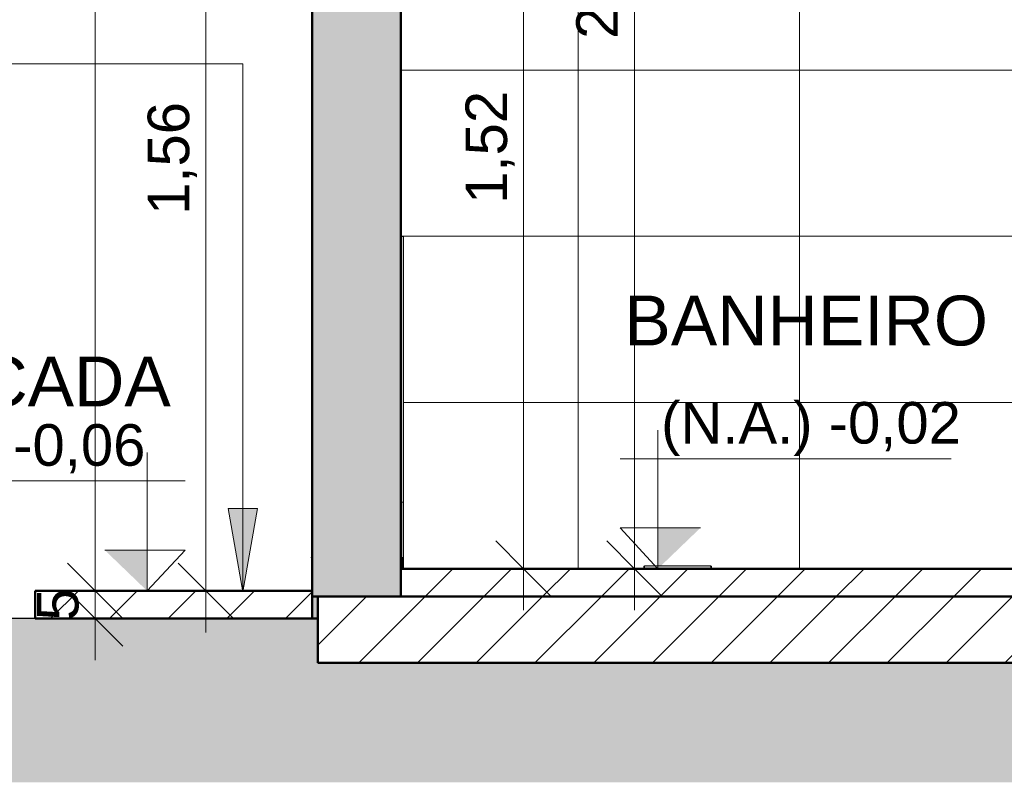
# Model space of a CAD drawing. Header units: metres. Extents: x 9.7 to 43.6, y -0.5 to 5.6.
# Tile 2 of 154: x 10.7 to 12.5, y -0.4 to 1. Entities that reach past the tile are written whole.
import ezdxf

# ---------------------------------------------------------------- set-up
doc = ezdxf.new("R2010")
doc.units = ezdxf.units.M
doc.linetypes.add('_Tracejado pequeno', pattern=[0.00225, 0.0015, -0.00075])
for name, color, linetype, lineweight in [('A-ANNO-DIMS', 7, 'Continuous', 9), ('A-ANNO-DIMS-50', 7, 'Continuous', 9), ('A-FLOR', 7, 'Continuous', 5), ('A-FLOR-PATT', 7, 'Continuous', 5), ('A-WALL', 7, 'Continuous', 5), ('A-WALL-PATT', 7, 'Continuous', 5), ('C-TOPO', 7, 'Continuous', 5), ('G-ANNO-DIMS', 7, 'Continuous', 9), ('G-ANNO-TEXT', 7, 'Continuous', 9), ('I-WALL', 7, 'Continuous', 5), ('P-SANR-FIXT', 7, 'Continuous', 5)]:
    doc.layers.add(name, color=color, linetype=linetype, lineweight=lineweight)
doc.layers.add('A-AREA', color=7, linetype='_Tracejado pequeno', lineweight=5, true_color=0x9a9a9a)
doc.styles.add('Arial', font='arial.ttf', dxfattribs={"height": 0.075})
doc.styles.add('Arial_1', font='arial.ttf', dxfattribs={"height": 0.09})
doc.dimstyles.new('Com_linha__ref__contínua__-_Cor_Vermelha_Arial_1_5mm', dxfattribs={"dimscale": 0.3048, "dimtxt": 0.076519, "dimasz": 0.328084, "dimexe": 0.246063, "dimexo": 0.246063, "dimgap": 0.024606, "dimtad": 1, "dimrnd": 0.01, "dimzin": 0, "dimdsep": 46, "dimtxsty": 'Arial', "dimblk1": 'OBLIQUE', "dimblk2": 'OBLIQUE', "dimsah": 1, "dimcen": 0.09, "dimdle": 0.246063, "dimazin": 0, "dimtfac": 1, "dimtdec": 4, "dimtix": 1, "dimtmove": 0, "dimatfit": 3, "dimfxl": 1, "dimtvp": 1, "dimtolj": 1, "dimtzin": 0, "dimarcsym": 2})
doc.dimstyles.new('Com_linha__ref__contínua__-_Cor_Vermelha_Arial_1_5mm_1', dxfattribs={"dimscale": 0.3048, "dimtxt": 0.076519, "dimasz": 0.328084, "dimexe": 0.246063, "dimexo": 0.246063, "dimgap": 0.024606, "dimtad": 1, "dimrnd": 0.01, "dimzin": 0, "dimdsep": 46, "dimtxsty": 'Arial', "dimblk1": 'OBLIQUE', "dimblk2": 'OBLIQUE', "dimsah": 1, "dimcen": 0.09, "dimdle": 0.246063, "dimazin": 0, "dimtfac": 1, "dimtdec": 4, "dimtix": 1, "dimtmove": 2, "dimatfit": 3, "dimfxl": 1, "dimtvp": 1, "dimtolj": 1, "dimtzin": 0, "dimarcsym": 2})
doc.dimstyles.new('Com_linha__ref__contínua__-_Cor_Vermelha_Arial_1_5mm_2', dxfattribs={"dimscale": 0.3048, "dimtxt": 0.076519, "dimasz": 0.328084, "dimexe": 0.246063, "dimexo": 0.246063, "dimgap": 0.024606, "dimtad": 1, "dimdec": 1, "dimlfac": 100, "dimrnd": 0.1, "dimdsep": 46, "dimtxsty": 'Arial', "dimblk1": 'OBLIQUE', "dimblk2": 'OBLIQUE', "dimsah": 1, "dimcen": 0.09, "dimdle": 0.246063, "dimazin": 0, "dimtfac": 1, "dimtdec": 4, "dimtix": 1, "dimtmove": 0, "dimatfit": 3, "dimfxl": 1, "dimtvp": 1, "dimtolj": 1, "dimtzin": 0, "dimarcsym": 2})
pattern_1 = [(45, (13.933, 2.53), (-0.053033, 0.053033), [])]
pattern_2 = [(0, (11.395, 0), (0, 0.6), []), (90, (11.395, 0), (-0.6, 4e-17), [])]

# ---------------------------------------------------------------- blocks, each defined once
blk = doc.blocks.new('GRELHA QUADRADA AÇO INOX ROTATIVO - Floor-Drain_589_04_909-2021493-A')
at = {"layer": 'P-SANR-FIXT', "true_color": 0xcbcbcb}
for points in [[(11.8358, -0.02), (11.8358, -0.017), (11.8338, -0.017), (11.8343, -0.02), (11.8344, -0.02)], [(11.8358, -0.017), (11.8358, -0.0156), (11.8344, -0.0156), (11.8344, -0.017)], [(11.9463, -0.017), (11.9543, -0.017), (11.9543, -0.015), (11.8358, -0.015), (11.8358, -0.017), (11.9363, -0.017)], [(11.9512, -0.02), (11.9543, -0.02), (11.9543, -0.017), (11.8358, -0.017), (11.8358, -0.02), (11.9463, -0.02)], [(11.9543, -0.017), (11.9557, -0.0166), (11.9557, -0.0156), (11.9543, -0.0157), (11.9543, -0.0166)], [(11.9543, -0.02), (11.9563, -0.02), (11.9563, -0.017), (11.9557, -0.0166), (11.9543, -0.017)]]:
    blk.add_hatch(color=9, dxfattribs=at).paths.add_polyline_path(points)
at = {"layer": 'P-SANR-FIXT'}
for p, q in [((11.8338, -0.017), (11.8338, -0.02)), ((11.9543, -0.015), (11.8358, -0.015)), ((11.9563, -0.017), (11.9543, -0.015)), ((11.9563, -0.02), (11.9563, -0.017))]:
    blk.add_line(p, q, dxfattribs=at)
for centre, major_axis, ratio, start_param, end_param in [((11.8355, -0.0167), (0.00129, 0.00129), 0.816497, 0.684719, 2.456873), ((11.8355, -0.0167), (0.00129, 0.00129), 0.816497, 0.684719, 2.456873), ((11.9546, -0.0167), (-0.00129, 0.00129), 0.816497, 3.826312, 5.598466), ((11.9546, -0.0177), (0.00163, 0.00082), 0.408248, 0.684719, 1.570796)]:
    blk.add_ellipse(centre, major_axis=major_axis, ratio=ratio, start_param=start_param, end_param=end_param, dxfattribs=at)
blk = doc.blocks.new('Elevações de ponto - Cota de elevação - corte _N_O e N_A_-1979376-A')
at = {"layer": 'G-ANNO-DIMS'}
blk.add_hatch(color=256, dxfattribs=at).paths.add_polyline_path([(11.936, 0.0536), (11.8595, -0.02), (11.8595, 0.0536)])
for p, q in [((11.8595, -0.02), (11.8595, 0.23)), ((11.7909, 0.1786), (12.3887, 0.1786)), ((11.8595, -0.02), (11.7909, 0.0536)), ((11.7909, 0.0536), (11.936, 0.0536)), ((11.8595, 0.0536), (11.7909, 0.0536)), ((11.7909, 0.0536), (11.8595, -0.02)), ((11.8595, -0.02), (11.8595, 0.0536))]:
    blk.add_line(p, q, dxfattribs=at)
blk = doc.blocks.new('DIMBLOCK2-A')
at = {"layer": 'A-ANNO-DIMS-50', "color": 242, "true_color": 0xbd2b2e, "transparency": 16777216}
for p, q in [((11.6168, 1.5), (11.5668, 1.55)), ((11.6168, 1.5), (11.2583, 1.5)), ((11.6168, 1.5), (11.6168, -0.095)), ((11.6168, 1.5), (11.6668, 1.45)), ((11.6168, 1.5), (11.6918, 1.5)), ((11.6168, -0.02), (11.5668, 0.03)), ((11.6168, -0.02), (11.6125, -0.02)), ((11.6168, -0.02), (11.6668, -0.07)), ((11.6168, -0.02), (11.6918, -0.02))]:
    blk.add_line(p, q, dxfattribs=at)
at = {"layer": 'A-ANNO-DIMS-50', "color": 0, "transparency": 16777216, "insert": (11.5119, 0.6388), "char_height": 0.075, "width": 0.242979, "attachment_point": 1, "rotation": 90, "line_spacing_factor": 0.941778, "style": 'Arial'}
blk.add_mtext('1,52', dxfattribs=at)
blk = doc.blocks.new('_Oblique')
at = {"color": 0, "linetype": 'ByBlock', "lineweight": -2}
blk.add_line((-0.5, -0.5), (0.5, 0.5), dxfattribs=at)
blk = doc.blocks.new('DIMBLOCK8-A')
at = {"layer": 'A-ANNO-DIMS-50', "color": 242, "true_color": 0xbd2b2e, "transparency": 16777216}
for p, q in [((11.0428, 1.5), (10.9928, 1.55)), ((11.0428, 1.5), (10.9678, 1.5)), ((11.0428, 1.5), (11.0428, -0.135)), ((11.0428, 1.5), (11.0928, 1.45)), ((11.0428, 1.5), (11.16, 1.5)), ((11.0428, -0.06), (10.9928, -0.01)), ((11.0428, -0.06), (11.0385, -0.06)), ((11.0428, -0.06), (11.0928, -0.11)), ((11.0428, -0.06), (11.1178, -0.06))]:
    blk.add_line(p, q, dxfattribs=at)
at = {"layer": 'A-ANNO-DIMS-50', "color": 0, "transparency": 16777216, "insert": (10.9379, 0.6188), "char_height": 0.075, "width": 0.242979, "attachment_point": 1, "rotation": 90, "line_spacing_factor": 0.941778, "style": 'Arial'}
blk.add_mtext('1,56', dxfattribs=at)
blk = doc.blocks.new('DIMBLOCK9-A')
at = {"layer": 'A-ANNO-DIMS-50', "color": 242, "true_color": 0xbd2b2e, "transparency": 16777216}
for p, q in [((10.8428, 5.325), (10.8428, -0.135)), ((10.8428, 5.25), (10.7928, 5.3)), ((10.8428, 5.25), (10.7678, 5.25)), ((10.8428, 5.25), (10.8928, 5.2)), ((10.8428, 5.25), (11.335, 5.25)), ((10.8428, -0.06), (10.7928, -0.01)), ((10.8428, -0.06), (10.8385, -0.06)), ((10.8428, -0.06), (10.8928, -0.11)), ((10.8428, -0.06), (10.9178, -0.06))]:
    blk.add_line(p, q, dxfattribs=at)
at = {"layer": 'A-ANNO-DIMS-50', "color": 0, "transparency": 16777216, "insert": (10.7379, 2.4938), "char_height": 0.075, "width": 0.242979, "attachment_point": 1, "rotation": 90, "line_spacing_factor": 0.941778, "style": 'Arial'}
blk.add_mtext('5,31', dxfattribs=at)
blk = doc.blocks.new('DIMBLOCK10-A')
at = {"layer": 'A-ANNO-DIMS-50', "color": 242, "true_color": 0xbd2b2e, "transparency": 16777216}
for p, q in [((10.8428, -0.185), (10.8428, 0.015)), ((10.8428, -0.06), (10.7928, -0.01)), ((10.8428, -0.06), (10.7678, -0.06)), ((10.8428, -0.11), (10.7928, -0.06)), ((10.8428, -0.06), (10.8928, -0.11)), ((10.8428, -0.06), (10.847, -0.06)), ((10.8428, -0.11), (10.7678, -0.11)), ((10.8428, -0.11), (10.8928, -0.16)), ((10.8428, -0.11), (10.847, -0.11))]:
    blk.add_line(p, q, dxfattribs=at)
at = {"layer": 'A-ANNO-DIMS-50', "color": 0, "transparency": 16777216, "insert": (10.7379, -0.1138), "char_height": 0.075, "width": 0.069221, "attachment_point": 1, "rotation": 90, "line_spacing_factor": 0.941778, "style": 'Arial'}
blk.add_mtext('5', dxfattribs=at)
blk = doc.blocks.new('DIMBLOCK23-A')
at = {"layer": 'A-ANNO-DIMS-50', "color": 242, "true_color": 0xbd2b2e, "transparency": 16777216}
for p, q in [((11.8168, 2.605), (11.8168, -0.095)), ((11.8168, 2.53), (11.7668, 2.58)), ((11.8168, 2.53), (11.8125, 2.53)), ((11.8168, 2.53), (11.8668, 2.48)), ((11.8168, 2.53), (11.8918, 2.53)), ((11.8168, -0.02), (11.7668, 0.03)), ((11.8168, -0.02), (11.8125, -0.02)), ((11.8168, -0.02), (11.8668, -0.07)), ((11.8168, -0.02), (11.8918, -0.02))]:
    blk.add_line(p, q, dxfattribs=at)
at = {"layer": 'A-ANNO-DIMS-50', "color": 0, "transparency": 16777216, "insert": (11.7119, 0.9367), "char_height": 0.075, "width": 0.242979, "attachment_point": 1, "rotation": 90, "line_spacing_factor": 0.941778, "style": 'Arial'}
blk.add_mtext('2,55', dxfattribs=at)

msp = doc.modelspace()

# ---------------------------------------------------------------- hatches: boundary and pattern name
at = {"layer": 'A-FLOR', "true_color": 0xd2d2d2}
msp.add_hatch(color=254, dxfattribs=at).paths.add_polyline_path([(11.395, -0.02), (11.4, -0.02), (11.4, 0), (11.395, 0)])
at = {"layer": 'A-FLOR-PATT', "true_color": 0x808080}
h = msp.add_hatch(dxfattribs=at)
h.set_pattern_fill('FP_1', color=8, style=0, pattern_type=2)
h.set_pattern_definition(pattern_1)
h.paths.add_polyline_path([(11.395, -0.07), (14.115, -0.07), (14.115, -0.02), (11.395, -0.02)])
h = msp.add_hatch(dxfattribs=at)
h.set_pattern_fill('FP_1', color=8, style=0, pattern_type=2)
h.set_pattern_definition(pattern_1)
h.paths.add_polyline_path([(11.2327, -0.11), (11.235, -0.11), (11.235, -0.06), (10.735, -0.06), (10.735, -0.11), (11.2252, -0.11)])
h = msp.add_hatch(dxfattribs=at)
h.set_pattern_fill('FP_1', color=8, style=0, pattern_type=2)
h.set_pattern_definition(pattern_1)
h.paths.add_polyline_path([(17.8859, -0.19), (18.225, -0.19), (18.225, -0.07), (11.245, -0.07), (11.245, -0.19), (17.2528, -0.19)])
at = {"layer": 'A-WALL-PATT', "true_color": 0x808080}
h = msp.add_hatch(dxfattribs=at)
h.set_pattern_fill('FP_21', color=8, style=0, pattern_type=2)
h.set_pattern_definition([(0, (11.315, -0.02), (0, 0.3), []), (90, (11.315, -0.02), (-0.4, 2e-17), [])])
h.paths.add_polyline_path([(11.4, -0.02), (11.8338, -0.02), (11.8338, -0.017), (11.8344, -0.017), (11.8344, -0.0156), (11.8358, -0.0156), (11.8358, -0.015), (11.9543, -0.015), (11.9543, -0.0156), (11.9557, -0.0156), (11.9557, -0.0166), (11.9563, -0.017), (11.9563, -0.02), (12.6198, -0.02), (12.6388, 0.146), (12.638, 0.1607), (12.6343, 0.1749), (12.6276, 0.1879), (12.6183, 0.1993), (12.5743, 0.2495), (12.5389, 0.3034), (12.5352, 0.3041), (12.5322, 0.3046), (12.5297, 0.3074), (12.5274, 0.3528), (12.5298, 0.3576), (12.5308, 0.3585), (12.534, 0.36), (12.5707, 0.3604), (12.5698, 0.3608), (12.5296, 0.3613), (12.5308, 0.3744), (12.5321, 0.3775), (12.5341, 0.3803), (12.5389, 0.3836), (12.5397, 0.3841), (12.5389, 0.3843), (12.5394, 0.3908), (12.5399, 0.3925), (12.5422, 0.3951), (12.5455, 0.3964), (12.5566, 0.3978), (12.5408, 0.538), (12.528, 0.6818), (12.5303, 0.6849), (12.5268, 0.685), (12.5213, 0.685), (12.5185, 0.6869), (12.5183, 0.6883), (12.5203, 0.7034), (12.5218, 0.7066), (12.5241, 0.7093), (12.528, 0.7119), (12.531, 0.713), (12.5335, 0.7134), (12.6142, 0.718), (12.695, 0.7199), (12.695, 0.723), (12.735, 0.723), (12.735, 0.7199), (12.8216, 0.7177), (12.9015, 0.7125), (12.9045, 0.7111), (12.9071, 0.7089), (12.9092, 0.7063), (12.9107, 0.7033), (12.9114, 0.7), (12.9124, 0.6869), (12.9092, 0.685), (12.8986, 0.685), (12.9015, 0.6825), (12.9016, 0.6818), (12.8883, 0.5272), (12.8735, 0.3978), (12.8864, 0.3959), (12.8892, 0.3939), (12.8904, 0.3921), (12.8912, 0.3892), (12.8912, 0.3843), (12.8904, 0.3841), (12.8934, 0.3825), (12.896, 0.3803), (12.898, 0.3775), (12.8994, 0.3744), (12.9, 0.3695), (12.9, 0.3608), (12.8592, 0.3604), (12.8592, 0.36), (12.8959, 0.36), (12.9001, 0.3576), (12.9017, 0.3558), (12.9025, 0.3528), (12.9002, 0.3074), (12.8977, 0.3046), (12.8904, 0.3031), (12.8895, 0.302), (12.8535, 0.2467), (12.81, 0.1974), (12.8023, 0.1879), (12.7956, 0.1749), (12.7918, 0.1607), (12.7911, 0.146), (12.81, -0.02), (14.115, -0.02), (14.115, 0.86), (14.015, 0.86), (14.015, 0.56), (13.99, 0.56), (13.99, 0.86), (13.9179, 0.86), (13.8996, 0.8188), (13.872, 0.7831), (13.8368, 0.7551), (13.7958, 0.7363), (13.7494, 0.7268), (13.7481, 0.7257), (13.7469, 0.7233), (13.7468, 0.722), (13.7462, 0.7118), (13.7442, 0.71), (13.7297, 0.71), (13.7297, 0.69), (13.7347, 0.685), (13.7297, 0.68), (13.7347, 0.675), (13.7297, 0.67), (13.7347, 0.665), (13.7297, 0.66), (13.7347, 0.655), (13.7297, 0.65), (13.7347, 0.6449), (13.7297, 0.64), (13.7347, 0.635), (13.7297, 0.63), (13.7347, 0.625), (13.7297, 0.62), (13.7347, 0.615), (13.7297, 0.61), (13.7347, 0.605), (13.7297, 0.6), (13.7347, 0.595), (13.7297, 0.59), (13.7347, 0.585), (13.7297, 0.58), (13.7347, 0.575), (13.7297, 0.57), (13.7347, 0.565), (13.7297, 0.56), (13.7347, 0.555), (13.7297, 0.55), (13.7347, 0.545), (13.7297, 0.54), (13.7347, 0.535), (13.7297, 0.53), (13.7347, 0.525), (13.733, 0.5227), (13.7357, 0.5206), (13.7403, 0.5146), (13.7432, 0.5076), (13.7442, 0.5), (13.7426, 0.4908), (13.7403, 0.4854), (13.7357, 0.4794), (13.7281, 0.4741), (13.7226, 0.4718), (13.715, 0.4708), (13.7075, 0.4718), (13.7004, 0.4747), (13.6944, 0.4794), (13.6897, 0.4854), (13.6868, 0.4924), (13.6858, 0.5), (13.6868, 0.5076), (13.6897, 0.5146), (13.6953, 0.5214), (13.6974, 0.5229), (13.6957, 0.5253), (13.7003, 0.53), (13.6953, 0.535), (13.7003, 0.54), (13.6953, 0.545), (13.7003, 0.55), (13.6953, 0.555), (13.7003, 0.56), (13.6953, 0.565), (13.7003, 0.57), (13.6953, 0.575), (13.7003, 0.58), (13.6953, 0.585), (13.7003, 0.59), (13.6953, 0.595), (13.7003, 0.6), (13.6953, 0.605), (13.7003, 0.61), (13.6953, 0.615), (13.7003, 0.62), (13.6953, 0.625), (13.7003, 0.63), (13.6953, 0.635), (13.7003, 0.64), (13.6953, 0.645), (13.7003, 0.65), (13.6953, 0.655), (13.7003, 0.66), (13.6954, 0.665), (13.7003, 0.67), (13.6953, 0.675), (13.7003, 0.68), (13.6953, 0.685), (13.7003, 0.69), (13.7003, 0.71), (13.6891, 0.71), (13.686, 0.702), (13.6795, 0.6892), (13.6728, 0.6782), (13.6659, 0.6689), (13.6522, 0.6537), (13.6362, 0.6368), (13.6328, 0.6324), (13.6296, 0.6276), (13.6261, 0.6198), (13.6237, 0.6088), (13.6243, 0.6118), (13.6271, 0.6088), (13.629, 0.6056), (13.6299, 0.6), (13.6299, 0.598), (13.6289, 0.5943), (13.627, 0.5909), (13.6228, 0.5873), (13.619, 0.5856), (13.6166, 0.5851), (13.6117, 0.5855), (13.6078, 0.587), (13.6062, 0.5879), (13.6023, 0.5922), (13.6007, 0.596), (13.6002, 0.5997), (13.6004, 0.6027), (13.6019, 0.6069), (13.6028, 0.6086), (13.607, 0.6125), (13.6087, 0.614), (13.6101, 0.6198), (13.6136, 0.6276), (13.6182, 0.6345), (13.6297, 0.6471), (13.6457, 0.664), (13.6522, 0.6721), (13.659, 0.6818), (13.6659, 0.6939), (13.67, 0.702), (13.676, 0.717), (13.6792, 0.7275), (13.676, 0.7282), (13.6343, 0.7363), (13.5933, 0.7551), (13.558, 0.7831), (13.5305, 0.8188), (13.5122, 0.86), (13.44, 0.86), (13.44, 0.56), (13.415, 0.56), (13.415, 0.86), (13.315, 0.86), (13.315, 0.98), (13.7089, 0.98), (13.7083, 1.02), (13.7072, 1.0209), (13.7072, 1.033), (13.7087, 1.034), (13.7089, 1.035), (13.7091, 1.0616), (13.7107, 1.0644), (13.712, 1.0653), (13.715, 1.0662), (13.7181, 1.0653), (13.7203, 1.0631), (13.7211, 1.06), (13.7217, 1.0336), (13.7229, 1.033), (13.7229, 1.0209), (13.7212, 1.0196), (13.7212, 0.98), (14.115, 0.98), (14.115, 1.78), (11.395, 1.78), (11.395, 0.58), (11.4, 0.58), (11.4, 0.3493)])
h.paths.add_polyline_path([(12.905, 0.1376), (12.9007, 0.1384), (12.8971, 0.1405), (12.895, 0.1425), (12.8939, 0.144), (12.8926, 0.1471), (12.8922, 0.1505), (12.8926, 0.1538), (12.8951, 0.1585), (12.8958, 0.1595), (12.8939, 0.165), (12.8917, 0.1691), (12.8885, 0.1733), (12.8806, 0.181), (12.8715, 0.1893), (12.862, 0.1999), (12.8544, 0.2115), (12.8526, 0.2147), (12.8481, 0.2241), (12.8439, 0.2352), (12.8536, 0.2467), (12.8582, 0.2341), (12.8632, 0.2234), (12.8684, 0.2143), (12.8737, 0.2066), (12.8845, 0.1945), (12.9035, 0.1763), (12.9084, 0.1691), (12.9109, 0.1629), (12.912, 0.1612), (12.915, 0.1584), (12.9162, 0.1569), (12.9175, 0.1538), (12.9179, 0.1505), (12.9175, 0.1471), (12.915, 0.1425), (12.913, 0.1405), (12.9115, 0.1393), (12.9084, 0.138)])
h.paths.add_polyline_path([(13.0066, 0.2376), (13.0033, 0.238), (12.9987, 0.2404), (12.9966, 0.2425), (12.9955, 0.244), (12.9942, 0.2471), (12.9938, 0.2504), (12.9942, 0.2538), (12.9966, 0.2584), (12.9987, 0.2604), (13.0002, 0.2616), (13.0033, 0.2629), (13.0066, 0.2633), (13.01, 0.2629), (13.0146, 0.2604), (13.0166, 0.2584), (13.0178, 0.2569), (13.0191, 0.2538), (13.0195, 0.2504), (13.0191, 0.2471), (13.0166, 0.2425), (13.0146, 0.2404), (13.0131, 0.2393), (13.01, 0.238)])
h.paths.add_polyline_path([(11.895, 1.04), (11.8847, 1.0414), (11.875, 1.0454), (11.8668, 1.0517), (11.8604, 1.06), (11.8564, 1.0696), (11.855, 1.08), (11.8564, 1.0904), (11.8604, 1.1), (11.8668, 1.1083), (11.875, 1.1146), (11.8847, 1.1186), (11.895, 1.12), (11.9054, 1.1186), (11.915, 1.1146), (11.9233, 1.1083), (11.9297, 1.1), (11.9337, 1.0904), (11.935, 1.08), (11.9337, 1.0696), (11.9297, 1.06), (11.9233, 1.0517), (11.915, 1.0454), (11.9054, 1.0414)])
at = {"layer": 'A-WALL-PATT', "true_color": 0x787878}
h = msp.add_hatch(dxfattribs=at)
h.set_pattern_fill('FP_19', color=8, style=0, pattern_type=2)
h.set_pattern_definition(pattern_2)
h.paths.add_polyline_path([(11.395, 0), (11.397, 0), (11.397, 0.1), (11.395, 0.1)])
h = msp.add_hatch(dxfattribs=at)
h.set_pattern_fill('FP_19', color=8, style=0, pattern_type=2)
h.set_pattern_definition(pattern_2)
h.paths.add_polyline_path([(11.397, 0), (11.4, 0), (11.4, 0.1), (11.397, 0.1)])
at = {"layer": 'C-TOPO', "true_color": 0xd2e2c2}
msp.add_hatch(color=254, dxfattribs=at).paths.add_polyline_path([(17.8859, -0.4057), (18.235, -0.4057), (18.235, -0.1101), (18.225, -0.1101), (18.225, -0.19), (11.245, -0.19), (11.245, -0.1101), (9.6564, -0.1101), (9.6564, -0.4057), (17.2528, -0.4057)])
at = {"layer": 'G-ANNO-TEXT'}
msp.add_hatch(color=256, dxfattribs=at).paths.add_polyline_path([(11.1095, -0.0616), (11.136, 0.0884), (11.0831, 0.0884)])
at = {"layer": 'I-WALL', "true_color": 0x7f7f7f}
for points in [[(11.245, -0.07), (11.395, -0.07), (11.395, 1.5), (11.385, 1.5), (11.385, 1.3), (11.245, 1.3), (11.245, 1.5), (11.235, 1.5), (11.235, -0.07)], [(11.245, -0.11), (11.245, -0.07), (11.235, -0.07), (11.235, -0.11)]]:
    msp.add_hatch(color=8, dxfattribs=at).paths.add_polyline_path(points)
at = {"layer": 'I-WALL', "true_color": 0xf4eccd}
msp.add_hatch(color=254, dxfattribs=at).paths.add_polyline_path([(11.397, 0.1), (11.4, 0.1), (11.4, 0.58), (11.395, 0.58), (11.395, 0.1)])

# ---------------------------------------------------------------- linework, layer by layer
at = {"layer": 'A-AREA'}
msp.add_line((11.235, 0), (11.2325, 0), dxfattribs=at)
at = {"layer": 'A-FLOR', "lineweight": 50}
for p, q in [((14.115, -0.02), (11.395, -0.02)), ((11.235, -0.06), (10.735, -0.06)), ((10.735, -0.06), (10.735, -0.11)), ((18.075, -0.07), (11.395, -0.07)), ((10.735, -0.11), (11.235, -0.11)), ((11.245, -0.11), (11.245, -0.19)), ((11.245, -0.19), (18.225, -0.19))]:
    msp.add_line(p, q, dxfattribs=at)
at = {"layer": 'A-WALL'}
for p, q in [((11.4, 0.1), (11.395, 0.1)), ((11.397, 0), (11.397, 0.1)), ((11.4, 0), (11.395, 0))]:
    msp.add_line(p, q, dxfattribs=at)
at = {"layer": 'C-TOPO', "lineweight": 25}
msp.add_line((11.245, -0.1101), (9.6564, -0.1101), dxfattribs=at)
at = {"layer": 'C-TOPO'}
msp.add_line((11.245, -0.1101), (9.6564, -0.1101), dxfattribs=at)
at = {"layer": 'G-ANNO-DIMS', "lineweight": 18}
msp.add_line((10.7601, -0.06), (10.9368, -0.06), dxfattribs=at)
at = {"layer": 'G-ANNO-TEXT'}
for p, q in [((10.8532, 0.8917), (10.4974, 0.8917)), ((11.1095, 0.8917), (10.8532, 0.8917)), ((11.1095, -0.0616), (11.1095, 0.8917)), ((11.136, 0.0884), (11.0831, 0.0884)), ((11.0831, 0.0884), (11.1095, -0.0616)), ((11.1095, -0.0616), (11.136, 0.0884))]:
    msp.add_line(p, q, dxfattribs=at)
at = {"layer": 'I-WALL', "lineweight": 50}
for p, q in [((11.235, 1.5), (11.235, -0.11)), ((11.395, -0.07), (11.395, 1.5)), ((11.235, -0.07), (11.395, -0.07)), ((11.245, -0.11), (11.245, -0.07)), ((11.235, -0.11), (11.245, -0.11))]:
    msp.add_line(p, q, dxfattribs=at)
at = {"layer": 'I-WALL'}
for p, q in [((11.395, 0.58), (11.4, 0.58)), ((11.4, 0.58), (11.4, -0.02))]:
    msp.add_line(p, q, dxfattribs=at)

# ---------------------------------------------------------------- block references
at = {"layer": 'G-ANNO-DIMS'}
msp.add_blockref('Elevações de ponto - Cota de elevação - corte _N_O e N_A_-1979376-A', (0, 0), dxfattribs=at)
at = {"layer": 'G-ANNO-DIMS', "extrusion": (0, 0, -1)}
msp.add_blockref('Elevações de ponto - Cota de elevação - corte _N_O e N_A_-1979376-A', (-22.7963, -0.04), dxfattribs=at)
at = {"layer": 'P-SANR-FIXT'}
msp.add_blockref('GRELHA QUADRADA AÇO INOX ROTATIVO - Floor-Drain_589_04_909-2021493-A', (0, 0), dxfattribs=at)

# ---------------------------------------------------------------- texts
at = {"layer": 'G-ANNO-DIMS', "lineweight": 18, "char_height": 0.075, "width": 0.64642, "attachment_point": 1, "line_spacing_factor": 0.941778, "style": 'Arial'}
for s, insert in [('(N.A.) -0,02', (11.8651, 0.2809)), ('(N.A.) -0,06', (10.3924, 0.2409))]:
    msp.add_mtext(s, dxfattribs=dict(at, insert=insert))
at = {"layer": 'G-ANNO-TEXT', "char_height": 0.09, "attachment_point": 1, "style": 'Arial_1'}
for s, insert, width in [('BANHEIRO', (11.7988, 0.4731), 0.777637), ('CALÇADA', (10.3858, 0.3631), 0.709493)]:
    msp.add_mtext(s, dxfattribs=dict(at, insert=insert, width=width))

# ---------------------------------------------------------------- dimensions: what is measured, and where the dimension line sits
at = {"layer": 'A-ANNO-DIMS', "color": 242, "true_color": 0xbd2b2e}
for base, p1, p2, dimstyle, override, picture, middle in [((10.8428, -0.06), (11.41, 5.25), (10.9135, -0.06), 'Com_linha__ref__contínua__-_Cor_Vermelha_Arial_1_5mm', {"dimpost": '<>', "dimfxl": 5.333169}, 'DIMBLOCK9-A', (10.7969, 2.595)), ((11.0428, -0.06), (11.235, 1.5), (11.1135, -0.06), 'Com_linha__ref__contínua__-_Cor_Vermelha_Arial_1_5mm', {"dimpost": '<>', "dimfxl": 1.56473}, 'DIMBLOCK8-A', (10.997, 0.72)), ((11.6168, -0.02), (11.1833, 1.5), (11.6875, -0.02), 'Com_linha__ref__contínua__-_Cor_Vermelha_Arial_1_5mm', {"dimpost": '<>', "dimfxl": 1.601424}, 'DIMBLOCK2-A', (11.571, 0.74)), ((10.8428, -0.06), (10.772, -0.11), (10.772, -0.06), 'Com_linha__ref__contínua__-_Cor_Vermelha_Arial_1_5mm_2', {"dimpost": '<>', "dimfxl": 0.05}, 'DIMBLOCK10-A', (10.7971, -0.085))]:
    dim = msp.add_linear_dim(base=base, p1=p1, p2=p2, angle=90, dimstyle=dimstyle, override=override, dxfattribs=at)
    dim.commit()
    dim.dimension.update_dxf_attribs({"geometry": picture, "text_midpoint": middle})
dim = msp.add_linear_dim(base=(11.8168, -0.02), p1=(11.8875, 2.53), p2=(11.8875, -0.02), angle=90, dimstyle='Com_linha__ref__contínua__-_Cor_Vermelha_Arial_1_5mm_1', override={"dimpost": '<>', "dimfxl": 2.55}, dxfattribs=at)
dim.commit()
dim.dimension.update_dxf_attribs({"geometry": 'DIMBLOCK23-A', "text_midpoint": (11.7619, 1.0581), "dimtype": 160, "text_rotation": 90})

doc.saveas('drawing.dxf')
